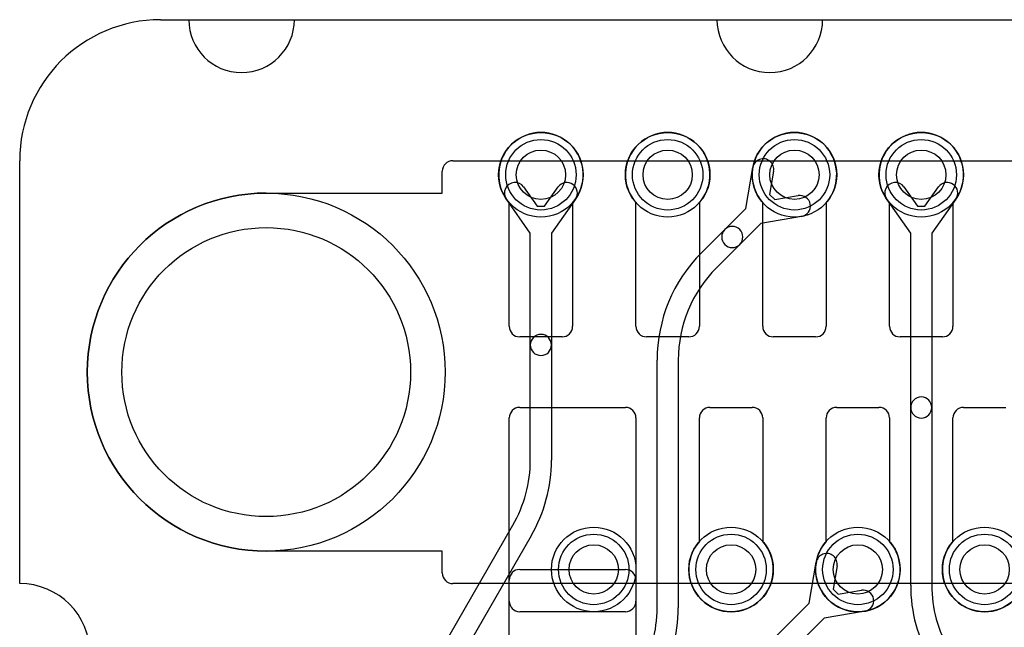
# Model space of a CAD drawing. Extents: x 0 to 20.5, y -6 to 27.
# Tile 5 of 14: x 0 to 7, y 22.7 to 27. Entities that reach past the tile are written whole.
import ezdxf

# ---------------------------------------------------------------- set-up
doc = ezdxf.new("R2010")
doc.units = 0
for name, color, linetype in [('Hole', 1, 'CONTINUOUS'), ('L1', 3, 'CONTINUOUS'), ('L2', 3, 'CONTINUOUS'), ('L4', 3, 'CONTINUOUS'), ('Outline', 7, 'CONTINUOUS'), ('PartsArea-A', 111, 'CONTINUOUS'), ('PartsArea-B', 111, 'CONTINUOUS'), ('Resist-A', 2, 'CONTINUOUS'), ('Resist-B', 2, 'CONTINUOUS')]:
    doc.layers.add(name, color=color, linetype=linetype)

msp = doc.modelspace()

# ---------------------------------------------------------------- linework, layer by layer
at = {"layer": 'Hole'}
for centre, radius in [((3.7, 25.9), 0.175), ((4.6, 25.9), 0.175), ((5.5, 25.9), 0.175), ((6.4, 25.9), 0.175), ((1.75, 24.5), 1.025), ((4.075, 23.1), 0.175), ((5.05, 23.1), 0.175), ((5.95, 23.1), 0.175), ((6.85, 23.1), 0.175)]:
    msp.add_circle(centre, radius, dxfattribs=at)
at = {"layer": 'L1'}
for p, q in [((3.475, 24.825), (3.475, 25.70157)), ((3.925, 25.70157), (3.925, 24.825)), ((4.375, 24.825), (4.375, 25.70157)), ((4.825, 25.70157), (4.825, 24.825)), ((5.275, 24.825), (5.275, 25.70157)), ((5.725, 25.70157), (5.725, 24.825)), ((6.175, 24.825), (6.175, 25.70157)), ((6.625, 25.70157), (6.625, 24.825)), ((3.85, 24.75), (3.55, 24.75)), ((4.75, 24.75), (4.45, 24.75)), ((5.65, 24.75), (5.35, 24.75)), ((6.55, 24.75), (6.25, 24.75)), ((3.55, 24.25), (4.3, 24.25)), ((4.9, 24.25), (5.2, 24.25)), ((5.8, 24.25), (6.1, 24.25)), ((6.7, 24.25), (7, 24.25)), ((3.475, 22.875), (3.475, 24.175)), ((4.375, 24.175), (4.375, 22.875)), ((4.825, 23.29843), (4.825, 24.175)), ((5.275, 24.175), (5.275, 23.29843)), ((5.725, 23.29843), (5.725, 24.175)), ((6.175, 24.175), (6.175, 23.29843)), ((6.625, 23.29843), (6.625, 24.175)), ((3.54997, 23.1), (4.30003, 23.1)), ((3.475, 20), (3.475, 23.02503)), ((4.375, 23.02503), (4.375, 21.83921)), ((4.3, 22.8), (3.55, 22.8))]:
    msp.add_line(p, q, dxfattribs=at)
for centre in [(3.7, 25.9), (4.6, 25.9), (5.5, 25.9), (6.4, 25.9), (4.075, 23.1), (5.05, 23.1), (5.95, 23.1), (6.85, 23.1)]:
    msp.add_circle(centre, 0.3, dxfattribs=at)
for centre, radius, start, end in [((3.7, 25.9), 0.3, -41.409429, -138.590571), ((4.6, 25.9), 0.3, -41.409429, -138.590571), ((5.5, 25.9), 0.3, -41.409429, -138.590571), ((6.4, 25.9), 0.3, -41.409429, -138.590571), ((3.55, 24.825), 0.075, 180, -90), ((3.85, 24.825), 0.075, -90, 0), ((4.45, 24.825), 0.075, 180, -90), ((4.75, 24.825), 0.075, -90, 0), ((5.35, 24.825), 0.075, 180, -90), ((5.65, 24.825), 0.075, -90, 0), ((6.25, 24.825), 0.075, 180, -90), ((6.55, 24.825), 0.075, -90, 0), ((3.55, 24.175), 0.075, 90, 180), ((4.3, 24.175), 0.075, 0, 90), ((4.9, 24.175), 0.075, 90, 180), ((5.2, 24.175), 0.075, 0, 90), ((5.8, 24.175), 0.075, 90, 180), ((6.1, 24.175), 0.075, 0, 90), ((6.7, 24.175), 0.075, 90, 180), ((5.05, 23.1), 0.3, 138.590571, 41.409429), ((5.95, 23.1), 0.3, 138.590571, 41.409429), ((6.85, 23.1), 0.3, 138.590571, 41.409429), ((3.54997, 23.02503), 0.07497, 90, 180), ((4.30003, 23.02503), 0.07497, 0, 90), ((3.55, 22.875), 0.075, 180, -90), ((4.3, 22.875), 0.075, -90, 0)]:
    msp.add_arc(centre, radius, start, end, dxfattribs=at)
at = {"layer": 'L2'}
for p, q in [((5.15437, 25.66043), (5.20435, 25.95088)), ((5.35217, 25.92544), (5.32368, 25.75989)), ((3.57749, 25.81345), (3.6744, 25.67625)), ((3.7256, 25.67625), (3.82251, 25.81345)), ((6.27749, 25.81345), (6.3744, 25.67625)), ((6.4256, 25.67625), (6.52251, 25.81345)), ((3.625, 25.48619), (3.45497, 25.72691)), ((3.94503, 25.72691), (3.775, 25.48619)), ((5.32368, 25.75989), (5.35989, 25.72368)), ((5.35989, 25.72368), (5.52544, 25.75217)), ((6.325, 25.48619), (6.15497, 25.72691)), ((6.64503, 25.72691), (6.475, 25.48619)), ((3.6744, 25.67625), (3.7256, 25.67625)), ((5.00553, 25.51159), (5.15437, 25.66043)), ((6.3744, 25.67625), (6.4256, 25.67625)), ((5.55088, 25.60435), (5.26043, 25.55437)), ((5.26043, 25.55437), (5.11159, 25.40553)), ((3.625, 24.69292), (3.625, 25.48619)), ((3.775, 25.48619), (3.775, 24.69292)), ((4.83986, 25.34592), (5.00553, 25.51159)), ((6.325, 24.24879), (6.325, 25.48619)), ((6.475, 25.48619), (6.475, 24.24879)), ((5.11159, 25.40553), (4.94593, 25.23985)), ((3.625, 23.87584), (3.625, 24.69292)), ((3.775, 24.69292), (3.775, 23.87584)), ((4.525, 22.82681), (4.525, 24.58579)), ((4.675, 24.58579), (4.675, 22.82681)), ((6.325, 22.98757), (6.325, 24.24879)), ((6.475, 24.24879), (6.475, 22.98757)), ((2.80806, 22.213), (3.50107, 23.41334)), ((3.63098, 23.33834), (2.93796, 22.138))]:
    msp.add_line(p, q, dxfattribs=at)
for centre in [(3.7, 25.9), (5.5, 25.9), (6.4, 25.9)]:
    msp.add_circle(centre, 0.3, dxfattribs=at)
for centre, radius, start, end in [((5.27826, 25.93816), 0.075, -9.765013, 170.236052), ((3.51623, 25.77018), 0.075, 35.234848, -144.764686), ((3.88377, 25.77018), 0.075, -35.234848, 144.764686), ((6.21623, 25.77018), 0.075, 35.234848, -144.764686), ((6.58377, 25.77018), 0.075, -35.234848, 144.764686), ((5.53816, 25.67826), 0.075, -80.234987, 99.763948), ((5.05856, 25.45856), 0.075, -45, 135), ((5.05856, 25.45856), 0.075, 135, -45), ((5.6, 24.58578), 1.075, 135, 179.999467), ((5.6, 24.58578), 0.925, 135, 179.999381), ((3.7, 24.69292), 0.075, 0, 180), ((3.7, 24.69292), 0.075, 180, 0), ((6.4, 24.24879), 0.075, 0, 180), ((6.4, 24.24879), 0.075, 180, 0), ((2.7, 23.87584), 0.925, -29.999868, 0), ((2.7, 23.87584), 1.075, -29.999928, 0), ((7.4, 22.98757), 1.075, 180, -150.000072), ((7.4, 22.98757), 0.925, 180, -149.999892), ((3.6, 22.82681), 0.925, -30.000108, 0), ((3.6, 22.82681), 1.075, -29.999928, 0)]:
    msp.add_arc(centre, radius, start, end, dxfattribs=at)
at = {"layer": 'L4'}
for p, q in [((3.475, 24.825), (3.475, 25.70157)), ((3.925, 25.70157), (3.925, 24.825)), ((4.375, 24.825), (4.375, 25.70157)), ((4.825, 25.70157), (4.825, 24.825)), ((5.275, 24.825), (5.275, 25.70157)), ((5.725, 25.70157), (5.725, 24.825)), ((6.175, 24.825), (6.175, 25.70157)), ((6.625, 25.70157), (6.625, 24.825)), ((3.85, 24.75), (3.55, 24.75)), ((4.75, 24.75), (4.45, 24.75)), ((5.65, 24.75), (5.35, 24.75)), ((6.55, 24.75), (6.25, 24.75)), ((3.55, 24.25), (4.3, 24.25)), ((4.9, 24.25), (5.2, 24.25)), ((5.8, 24.25), (6.1, 24.25)), ((6.7, 24.25), (7, 24.25)), ((3.475, 22.875), (3.475, 24.175)), ((4.375, 24.175), (4.375, 22.875)), ((4.825, 23.29843), (4.825, 24.175)), ((5.275, 24.175), (5.275, 23.29843)), ((5.725, 23.29843), (5.725, 24.175)), ((6.175, 24.175), (6.175, 23.29843)), ((6.625, 23.29843), (6.625, 24.175)), ((5.60437, 22.86043), (5.65435, 23.15088)), ((5.80217, 23.12544), (5.77368, 22.95989)), ((5.77368, 22.95989), (5.80989, 22.92368)), ((5.80989, 22.92368), (5.97544, 22.95217)), ((5.31383, 22.56989), (5.60437, 22.86043)), ((4.3, 22.8), (3.55, 22.8)), ((6.00088, 22.80435), (5.71043, 22.75437)), ((5.71043, 22.75437), (5.41989, 22.46383))]:
    msp.add_line(p, q, dxfattribs=at)
for centre in [(3.7, 25.9), (4.6, 25.9), (5.5, 25.9), (6.4, 25.9), (4.075, 23.1), (5.05, 23.1), (5.95, 23.1), (6.85, 23.1)]:
    msp.add_circle(centre, 0.3, dxfattribs=at)
for centre, radius, start, end in [((3.7, 25.9), 0.3, -41.409429, -138.590571), ((4.6, 25.9), 0.3, -41.409429, -138.590571), ((5.5, 25.9), 0.3, -41.409429, -138.590571), ((6.4, 25.9), 0.3, -41.409429, -138.590571), ((3.55, 24.825), 0.075, 180, -90), ((3.85, 24.825), 0.075, -90, 0), ((4.45, 24.825), 0.075, 180, -90), ((4.75, 24.825), 0.075, -90, 0), ((5.35, 24.825), 0.075, 180, -90), ((5.65, 24.825), 0.075, -90, 0), ((6.25, 24.825), 0.075, 180, -90), ((6.55, 24.825), 0.075, -90, 0), ((3.55, 24.175), 0.075, 90, 180), ((4.3, 24.175), 0.075, 0, 90), ((4.9, 24.175), 0.075, 90, 180), ((5.2, 24.175), 0.075, 0, 90), ((5.8, 24.175), 0.075, 90, 180), ((6.1, 24.175), 0.075, 0, 90), ((6.7, 24.175), 0.075, 90, 180), ((5.05, 23.1), 0.3, 138.590571, 41.409429), ((5.95, 23.1), 0.3, 138.590571, 41.409429), ((6.85, 23.1), 0.3, 138.590571, 41.409429), ((5.72826, 23.13816), 0.075, -9.765013, 170.236052), ((5.98816, 22.87826), 0.075, -80.234987, 99.763948), ((3.55, 22.875), 0.075, 180, -90), ((4.3, 22.875), 0.075, -90, 0)]:
    msp.add_arc(centre, radius, start, end, dxfattribs=at)
at = {"layer": 'Outline'}
for p, q in [((1, 27), (1.2, 27)), ((1.95, 27), (4.95, 27)), ((5.7, 27), (14.3, 27)), ((0, 23), (0, 26))]:
    msp.add_line(p, q, dxfattribs=at)
for centre, radius, start, end in [((1, 26), 1, 90, 180), ((1.575, 27), 0.375, 180, 0), ((5.325, 27), 0.375, 180, 0), ((0, 22.5), 0.5, -90, 90)]:
    msp.add_arc(centre, radius, start, end, dxfattribs=at)
at = {"layer": 'PartsArea-A'}
for p, q in [((1, 27), (19, 27)), ((0, 23), (0, 26))]:
    msp.add_line(p, q, dxfattribs=at)
for centre, radius, start, end in [((1, 26), 1, 90, 180), ((0, 22.5), 0.5, -90, 90)]:
    msp.add_arc(centre, radius, start, end, dxfattribs=at)
at = {"layer": 'PartsArea-B'}
for p, q in [((1, 27), (19, 27)), ((0, 23), (0, 26))]:
    msp.add_line(p, q, dxfattribs=at)
for centre, radius, start, end in [((1, 26), 1, 90, 180), ((0, 22.5), 0.5, -90, 90)]:
    msp.add_arc(centre, radius, start, end, dxfattribs=at)
at = {"layer": 'Resist-A'}
for p, q in [((3.075, 26), (16.925, 26)), ((3, 25.77), (3, 25.925)), ((1.75, 25.77), (3, 25.77)), ((3, 23.23), (1.75, 23.23)), ((3, 23.075), (3, 23.23)), ((16.925, 23), (3.075, 23))]:
    msp.add_line(p, q, dxfattribs=at)
for centre, radius in [((3.7, 25.9), 0.25), ((4.6, 25.9), 0.25), ((5.5, 25.9), 0.25), ((6.4, 25.9), 0.25), ((1.75, 24.5), 1.27), ((4.075, 23.1), 0.25), ((5.05, 23.1), 0.25), ((5.95, 23.1), 0.25), ((6.85, 23.1), 0.25)]:
    msp.add_circle(centre, radius, dxfattribs=at)
for centre, radius, start, end in [((3.075, 25.925), 0.075, 90, 180), ((1.75, 24.5), 1.27, 90, -90), ((3.075, 23.075), 0.075, 180, -90)]:
    msp.add_arc(centre, radius, start, end, dxfattribs=at)
at = {"layer": 'Resist-B'}
for p, q in [((3.075, 26), (16.925, 26)), ((3, 25.77), (3, 25.925)), ((1.75, 25.77), (3, 25.77)), ((3, 23.23), (1.75, 23.23)), ((3, 23.075), (3, 23.23)), ((16.925, 23), (3.075, 23))]:
    msp.add_line(p, q, dxfattribs=at)
for centre, radius in [((3.7, 25.9), 0.25), ((4.6, 25.9), 0.25), ((5.5, 25.9), 0.25), ((6.4, 25.9), 0.25), ((1.75, 24.5), 1.27), ((4.075, 23.1), 0.25), ((5.05, 23.1), 0.25), ((5.95, 23.1), 0.25), ((6.85, 23.1), 0.25)]:
    msp.add_circle(centre, radius, dxfattribs=at)
for centre, radius, start, end in [((3.075, 25.925), 0.075, 90, 180), ((1.75, 24.5), 1.27, 90, -90), ((3.075, 23.075), 0.075, 180, -90)]:
    msp.add_arc(centre, radius, start, end, dxfattribs=at)

doc.saveas('drawing.dxf')
